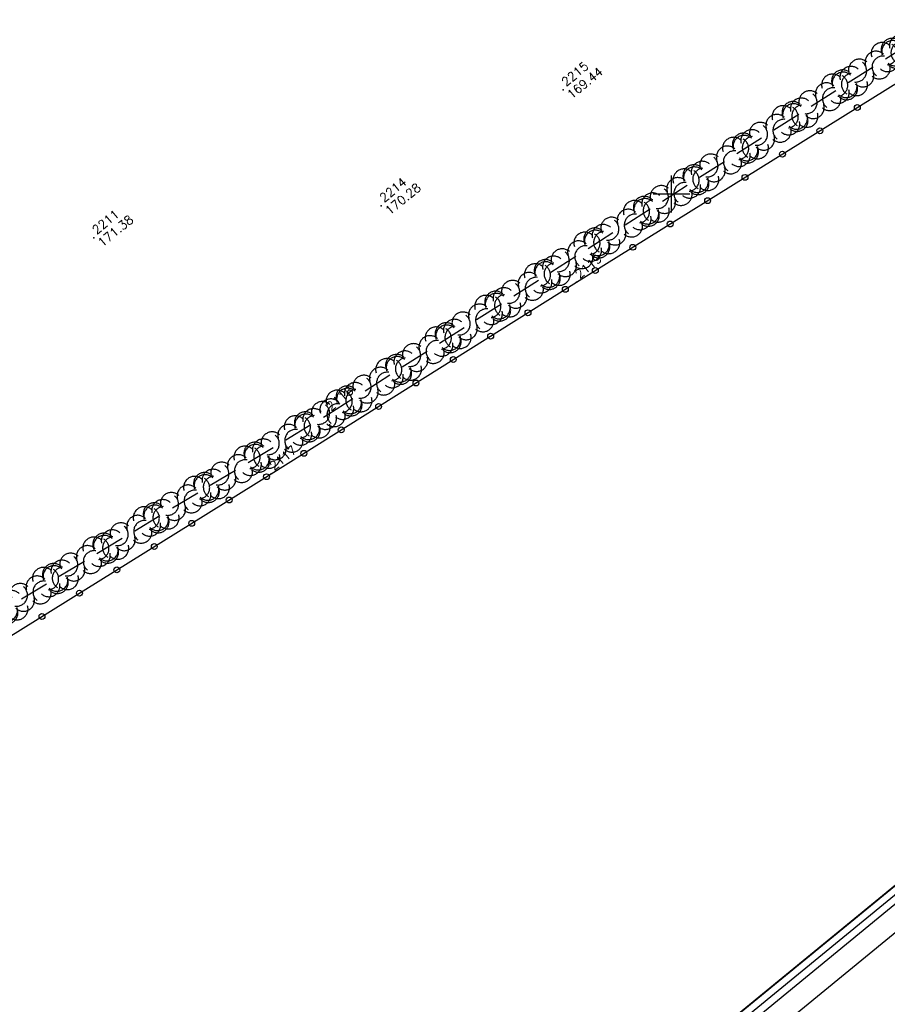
# Model space of a CAD drawing. Header units: feet. Extents: x 529188 to 529675, y 139816 to 140273.
# Tile 28 of 118: x 529403 to 529432, y 139897 to 139931. Entities that reach past the tile are written whole.
import ezdxf
from ezdxf.enums import TextEntityAlignment as Align

# ---------------------------------------------------------------- set-up
doc = ezdxf.new("R2010")
doc.units = ezdxf.units.FT
doc.header["$LTSCALE"] = 2
doc.header["$MEASUREMENT"] = 0
doc.header["$PDSIZE"] = 0.1
doc.linetypes.add('CACHEX2', pattern=[0.75, 0.5, -0.25])
doc.layers.get('0').update_dxf_attribs({"linetype": 'CONTINUOUS'})
for name, color, linetype in [('cadre250', 7, 'CONTINUOUS'), ('CARROYAGE', 7, 'CONTINUOUS'), ('CARROYAGE LAMBERT', 7, 'CONTINUOUS'), ('CLOTURE', 1, 'CONTINUOUS'), ('HAIE', 80, 'CACHEX2'), ('TOPOALT', 3, 'CONTINUOUS'), ('TOPOJIS', 7, 'CONTINUOUS'), ('TOPOMAT', 142, 'CONTINUOUS')]:
    doc.layers.add(name, color=color, linetype=linetype)
doc.styles.get("Standard").update_dxf_attribs({"font": 'ROMANS.SHX'})

# ---------------------------------------------------------------- blocks, each defined once
blk = doc.blocks.new('TCPOINT')
at = {"color": 0}
blk.add_point((0, 0), dxfattribs=at)
at = {"layer": 'TOPOALT'}
blk.add_attdef('ALT', text='', height=0.3, dxfattribs=at).set_placement((0.1, -0.1), align=Align.TOP_LEFT)
at = {"layer": 'TOPOMAT'}
blk.add_attdef('MAT', (0.1, 0.1), '', height=0.3, dxfattribs=at)
blk = doc.blocks.new('RONDCLOT')
at = {"layer": 'CLOTURE'}
blk.add_circle((0, 0), 0.1, dxfattribs=at)
blk = doc.blocks.new('HAIEBASE')
at = {"layer": 'HAIE'}
for centre, start, end in [((-0.223, 0.05), 14.988, 164.4142), ((0.002, 0.141), 14.988, 164.4142), ((0.227, 0.05), 14.988, 164.4142), ((-0.147, -0.129), 50.5983, 200.0244), ((0.078, 0.086), 243.6198, 27.2304), ((-0.23, -0.099), 196.6108, 340.2213), ((0.022, -0.064), 196.6108, 340.2213), ((0.223, -0.099), 196.6108, 340.2213)]:
    blk.add_arc(centre, 0.25, start, end, dxfattribs=at)

msp = doc.modelspace()

# ---------------------------------------------------------------- linework, layer by layer
at = {"layer": 'cadre250', "flags": 128}
for points in [[(529227.588, 140022.756), (529532.841, 140272.877), (529675.446, 140098.839), (529330.55, 139816.237), (529234.372, 139933.616)], [(529228.064, 140022.176), (529532.737, 140271.821), (529674.39, 140098.944), (529330.655, 139817.292), (529234.952, 139934.091)], [(529228.222, 140021.983), (529532.702, 140271.47), (529674.038, 140098.979), (529330.69, 139817.644), (529235.145, 139934.249)], [(529228.38, 140021.79), (529532.667, 140271.118), (529673.686, 140099.014), (529330.725, 139817.996), (529235.339, 139934.408)]]:
    msp.add_lwpolyline(points, dxfattribs=at)
at = {"layer": 'CARROYAGE'}
for p, q in [((529425, 139924.375), (529425, 139925.625)), ((529424.375, 139925), (529425.625, 139925))]:
    msp.add_line(p, q, dxfattribs=at)
at = {"layer": 'CARROYAGE LAMBERT', "flags": 128}
msp.add_lwpolyline([(529369.4, 139849.686), (529673.686, 140099.014), (529532.667, 140271.118), (529228.38, 140021.79)], close=True, dxfattribs=at)
at = {"layer": 'CARROYAGE LAMBERT'}
msp.add_lwpolyline([(529369.4, 139849.686), (529673.686, 140099.014), (529532.667, 140271.118), (529228.38, 140021.79)], close=True, dxfattribs=at)
at = {"layer": 'CLOTURE', "flags": 128}
for points in [[(529421.775, 139921.998), (529466.433, 139949.79)], [(529362.472, 139927.89), (529367.525, 139932.895), (529378.511, 139916.928), (529389.023, 139901.571), (529411.382, 139915.478), (529421.775, 139921.998)]]:
    msp.add_lwpolyline(points, dxfattribs=at)
at = {"layer": 'HAIE', "flags": 128}
for points in [[(529413.315, 139917.502), (529464.895, 139950.395)], [(529380.607, 139916.103), (529389.339, 139903.068), (529413.315, 139917.502)]]:
    msp.add_lwpolyline(points, dxfattribs=at)

# ---------------------------------------------------------------- block references
at = {"layer": 'CLOTURE'}
for p, rotation in [((529431.327, 139927.942), 31.89571027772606), ((529430.053, 139927.15), 31.89571027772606), ((529428.78, 139926.357), 31.89571027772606), ((529427.506, 139925.565), 31.89571027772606), ((529426.233, 139924.772), 31.89571027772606), ((529424.959, 139923.98), 31.89571027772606), ((529423.686, 139923.187), 31.89571027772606), ((529422.412, 139922.394), 31.89571027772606), ((529421.391, 139921.757), 32.10007000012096), ((529420.12, 139920.96), 32.10007000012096), ((529418.85, 139920.163), 32.10007000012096), ((529417.579, 139919.366), 32.10007000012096), ((529416.308, 139918.569), 32.10007000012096), ((529415.038, 139917.772), 32.10007000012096), ((529413.767, 139916.974), 32.10007000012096), ((529412.496, 139916.177), 32.10007000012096), ((529411.225, 139915.381), 31.8812704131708), ((529409.952, 139914.589), 31.8812704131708), ((529408.678, 139913.796), 31.8812704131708), ((529407.404, 139913.004), 31.8812704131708), ((529406.13, 139912.212), 31.8812704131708), ((529404.857, 139911.42), 31.8812704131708), ((529403.583, 139910.627), 31.8812704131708)]:
    msp.add_blockref('RONDCLOT', p, dxfattribs=dict(at, rotation=rotation))
at = {"layer": 'HAIE', "xscale": 1.5, "yscale": 1.5, "zscale": 1.5}
for p, rotation in [((529432.876, 139929.976), 212.5262672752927), ((529432.286, 139929.6), 32.52626727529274), ((529431.19, 139928.901), 212.5262672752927), ((529430.599, 139928.524), 32.52626727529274), ((529429.503, 139927.825), 212.5262672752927), ((529428.913, 139927.449), 32.52626727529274), ((529427.817, 139926.75), 212.5262672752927), ((529427.227, 139926.373), 32.52626727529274), ((529426.131, 139925.674), 212.5262672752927), ((529425.541, 139925.298), 32.52626727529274), ((529424.444, 139924.599), 212.5262672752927), ((529423.854, 139924.223), 32.52626727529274), ((529422.168, 139923.147), 32.52626727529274), ((529422.758, 139923.524), 212.5262672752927), ((529421.072, 139922.448), 212.5262672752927), ((529420.482, 139922.072), 32.52626727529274), ((529419.386, 139921.373), 212.5262672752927), ((529418.795, 139920.997), 32.52626727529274), ((529417.699, 139920.298), 212.5262672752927), ((529417.109, 139919.921), 32.52626727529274), ((529416.013, 139919.222), 212.5262672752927), ((529415.423, 139918.846), 32.52626727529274), ((529414.327, 139918.147), 212.5262672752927), ((529413.737, 139917.77), 32.52626727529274), ((529412.908, 139917.257), 211.0482987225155), ((529412.308, 139916.896), 31.04829872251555), ((529411.195, 139916.225), 211.0482987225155), ((529410.595, 139915.864), 31.04829872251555), ((529409.481, 139915.194), 211.0482987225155), ((529408.881, 139914.833), 31.04829872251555), ((529407.768, 139914.162), 211.0482987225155), ((529407.168, 139913.801), 31.04829872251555), ((529405.454, 139912.77), 31.04829872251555), ((529406.054, 139913.131), 211.0482987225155), ((529404.341, 139912.099), 211.0482987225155), ((529403.741, 139911.738), 31.04829872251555), ((529402.627, 139911.068), 211.0482987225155), ((529402.028, 139910.707), 31.04829872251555)]:
    msp.add_blockref('HAIEBASE', p, dxfattribs=dict(at, rotation=rotation))
at = {"layer": 'TOPOJIS'}
ref = msp.add_blockref('TCPOINT', (529421.314, 139928.544), dxfattribs=at)
ref.add_attrib('MAT', '2215', (529421.414, 139928.644), dxfattribs={"layer": 'TOPOMAT', "height": 0.3, "rotation": 39.3307})
ref.add_attrib('ALT', '169.44', dxfattribs={"layer": 'TOPOALT', "height": 0.3, "rotation": 39.3307}).set_placement((529421.414, 139928.444), align=Align.TOP_LEFT)
ref = msp.add_blockref('TCPOINT', (529415.124, 139924.601), dxfattribs=at)
ref.add_attrib('MAT', '2214', (529415.224, 139924.701), dxfattribs={"layer": 'TOPOMAT', "height": 0.3, "rotation": 39.3307})
ref.add_attrib('ALT', '170.28', dxfattribs={"layer": 'TOPOALT', "height": 0.3, "rotation": 39.3307}).set_placement((529415.224, 139924.501), align=Align.TOP_LEFT)
ref = msp.add_blockref('TCPOINT', (529405.342, 139923.51), dxfattribs=at)
ref.add_attrib('MAT', '2211', (529405.442, 139923.61), dxfattribs={"layer": 'TOPOMAT', "height": 0.3, "rotation": 39.3307})
ref.add_attrib('ALT', '171.38', dxfattribs={"layer": 'TOPOALT', "height": 0.3, "rotation": 39.3307}).set_placement((529405.442, 139923.41), align=Align.TOP_LEFT)
ref = msp.add_blockref('TCPOINT', (529421.775, 139921.998), dxfattribs=at)
ref.add_attrib('MAT', '2119', (529421.875, 139922.098), dxfattribs={"layer": 'TOPOMAT', "height": 0.3, "rotation": 39.3307})
ref = msp.add_blockref('TCPOINT', (529413.315, 139917.502), dxfattribs=at)
ref.add_attrib('MAT', '2118', (529413.415, 139917.602), dxfattribs={"layer": 'TOPOMAT', "height": 0.3, "rotation": 39.3307})
ref = msp.add_blockref('TCPOINT', (529411.382, 139915.478), dxfattribs=at)
ref.add_attrib('MAT', '2117', (529411.482, 139915.578), dxfattribs={"layer": 'TOPOMAT', "height": 0.3, "rotation": 39.3307})

doc.saveas('drawing.dxf')
